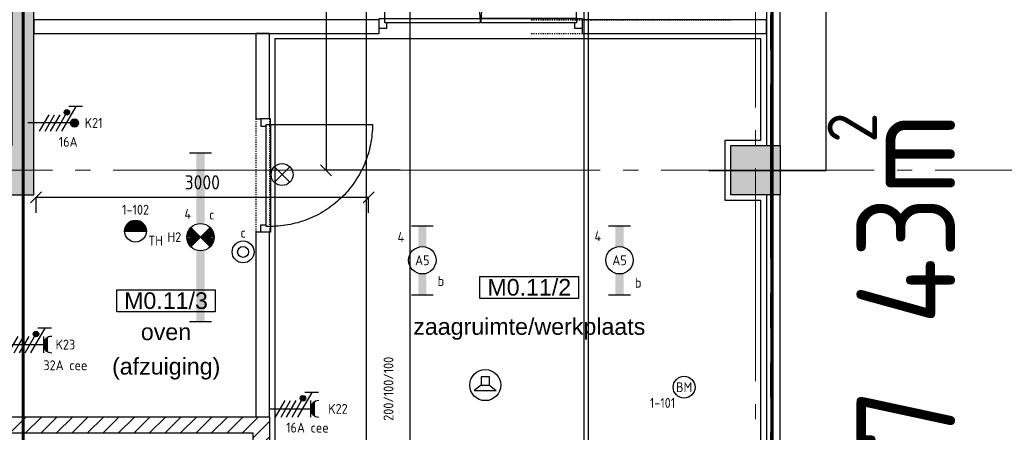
# Model space of a CAD drawing. Header units: millimetres. Extents: x -38031 to 123247, y -16330 to 129979.
# Tile 109 of 235: x 10146 to 19131, y 33508 to 37275. Entities that reach past the tile are written whole.
import ezdxf
from ezdxf.enums import TextEntityAlignment as Align

# ---------------------------------------------------------------- set-up
doc = ezdxf.new("R2010")
doc.units = ezdxf.units.MM
doc.header["$LTSCALE"] = 50
for name, pattern in [('HIDDEN', [9.525, 6.35, -3.175]), ('PHANTOM', [63.5, 31.75, -6.35, 6.35, -6.35, 6.35, -6.35]), ('STYLE_01', [0.41664, 0.20828, -0.20836]), ('STYLE_04', [1.52771, 1.319425, -0.208285]), ('STYLE_11', [5, 3.888855, -0.416718, 0.277786, -0.416641])]:
    doc.linetypes.add(name, pattern=pattern)
for name, color, linetype in [('AB$1A---_ATTRIB035', 8, 'Continuous'), ('AL$1A---_ALGEMEEN', 8, 'Continuous'), ('AL------_MAATVOERING', 2, 'Continuous'), ('AM$1A---_ARCERING', 8, 'Continuous'), ('BOUWKUNDIG', 8, 'Continuous'), ('brandscheiding', 5, 'HIDDEN'), ('EB6511--_ATTRIB', 2, 'Continuous'), ('EL6131--_KG', 3, 'Continuous'), ('EL6221--', 3, 'Continuous'), ('EL6311--', 3, 'Continuous'), ('EL6311--NV', 7, 'Continuous'), ('EL6421--', 3, 'Continuous'), ('EL6511--', 3, 'Continuous'), ('EM6131--', 1, 'Continuous'), ('Kastenscheiding', 4, 'PHANTOM'), ('lengte voedingskabels', 3, 'Continuous'), ('maatvoering', 1, 'Continuous')]:
    doc.layers.add(name, color=color, linetype=linetype)
doc.layers.add('stramien', color=1, linetype='STYLE_11', lineweight=15)
doc.styles.add('Arial', font='ARIAL.TTF')
doc.styles.add('BURO-018', font='iso.shx', dxfattribs={"height": 90})
doc.styles.add('NORATT', font='iso.shx')
doc.styles.get("Standard").update_dxf_attribs({"font": 'iso.shx'})
doc.dimstyles.new('STABICAD', dxfattribs={"dimscale": 100, "dimtxt": 1.3, "dimasz": 1, "dimexe": 0, "dimexo": 0, "dimgap": 1.5, "dimtad": 0, "dimdec": 0, "dimrnd": 10, "dimzin": 0, "dimdsep": 46, "dimtxsty": 'Standard', "dimblk1": 'OBLIQUE', "dimblk2": 'OBLIQUE', "dimsah": 1, "dimcen": -3, "dimclrd": 1, "dimclre": 1, "dimclrt": 1, "dimadec": 0, "dimazin": 0, "dimtfac": 1, "dimtdec": 0, "dimtofl": 0, "dimtmove": 2, "dimatfit": 3, "dimfxl": 0, "dimtvp": 1.055556, "dimtolj": 1, "dimtzin": 0, "dimarcsym": 0})
doc.dimstyles.new('VyA', dxfattribs={"dimtxt": 101.016365, "dimasz": 35.34668, "dimexe": 50, "dimexo": 79.5, "dimgap": 25, "dimtad": 1, "dimdec": 0, "dimzin": 11, "dimtxsty": 'Standard', "dimblk": 'OBLIQUE', "dimcen": 0, "dimdle": 1, "dimclrd": 1, "dimclre": 1, "dimclrt": 1, "dimazin": 0, "dimtfac": 0.8, "dimtdec": 0, "dimtix": 1, "dimtmove": 0, "dimatfit": 0, "dimldrblk": 'OBLIQUE', "dimfxl": 0, "dimfrac": 2, "dimtolj": 1, "dimtzin": 11, "dimarcsym": 0})

# ---------------------------------------------------------------- blocks, each defined once
blk = doc.blocks.new('111410')
at = {"color": 0, "linetype": 'Continuous'}
for radius in [2, 1]:
    blk.add_circle((0, 3), radius, dxfattribs=at)
at = {"color": 0, "linetype": 'Continuous', "style": 'BURO-018'}
for tag, p in [('E_SLET1', (0, 7)), ('E_GROEP', (0, 0)), ('E_GKAST', (0, 0))]:
    blk.add_attdef(tag, text='', height=1.8, dxfattribs=at).set_placement(p, align=Align.MIDDLE)
at = {"color": 0, "linetype": 'Continuous', "style": 'BURO-018', "flags": 1}
for tag in ['E_MATCODE', 'E_SGROEP']:
    blk.add_attdef(tag, text='', height=1.8, dxfattribs=at).set_placement((0, 0), align=Align.MIDDLE)
blk = doc.blocks.new('E00082')
at = {"color": 0, "linetype": 'Continuous'}
for p, q in [((-3, 10.98), (-3, 8.48)), ((-3, 9.73), (1.5, 7.13)), ((0, 9.5), (0, 1)), ((1.5, 6.13), (-1.5, 7.87)), ((1.5, 5.13), (-1.5, 6.87)), ((1.5, 4.13), (-1.5, 5.87)), ((1.5, 3.13), (-1.5, 4.87))]:
    blk.add_line(p, q, dxfattribs=at)
at = {"color": 0, "const_width": 0.75}
blk.add_lwpolyline([(-0.38, 9.5, 1), (0.38, 9.5, 1)], format="xyb", close=True, dxfattribs=at)
at = {"color": 0, "linetype": 'Continuous', "const_width": 0.5}
blk.add_lwpolyline([(-1.68, 8.12, 1), (-2.18, 8.12, 1)], format="xyb", close=True, dxfattribs=at)
at = {"color": 0, "linetype": 'Continuous'}
for centre, radius in [((0, 9.5), 0.75), ((-1.93, 8.12), 0.5)]:
    blk.add_circle(centre, radius, dxfattribs=at)
at = {"color": 0, "linetype": 'Continuous', "style": 'BURO-018'}
for tag, p in [('E_GKAST', (0, 16)), ('E_GROEP', (0, 13)), ('E_SGROEP', (4.5, 13))]:
    blk.add_attdef(tag, text='', height=1.8, dxfattribs=at).set_placement(p, align=Align.MIDDLE)
at = {"color": 0, "linetype": 'Continuous', "style": 'BURO-018', "flags": 1}
for tag, p in [('E_VERMCODE', (13, 13)), ('E_MATCODE', (0, 0))]:
    blk.add_attdef(tag, text='', height=1.8, dxfattribs=at).set_placement(p, align=Align.MIDDLE)
blk = doc.blocks.new('E00024')
at = {"color": 0, "linetype": 'Continuous'}
for p, q in [((-1.41, 1.59), (1.41, 4.41)), ((-1.41, 4.41), (1.41, 1.59))]:
    blk.add_line(p, q, dxfattribs=at)
blk.add_circle((0, 3), 2, dxfattribs=at)
at = {"color": 0, "linetype": 'Continuous', "style": 'BURO-018'}
blk.add_attdef('E_TEXT1', text='', height=1.8, dxfattribs=at).set_placement((0, 7.5), align=Align.MIDDLE)
at = {"color": 0, "linetype": 'Continuous', "style": 'BURO-018', "flags": 1}
blk.add_attdef('E_MATCODE', (0, 0), '', height=1.8, dxfattribs=at)
blk = doc.blocks.new('_Oblique')
at = {"color": 0, "linetype": 'ByBlock', "lineweight": -2}
blk.add_line((-0.5, -0.5), (0.5, 0.5), dxfattribs=at)
blk = doc.blocks.new('*D49')
at = {"layer": 'AL------_MAATVOERING', "color": 1, "lineweight": -2}
for p, q in [((13617.5, 40503.4), (12942.1, 40503.4)), ((12942.1, 40503.4), (12942.1, 35900)), ((13617.5, 35900), (12942.1, 35900))]:
    blk.add_line(p, q, dxfattribs=at)
at = {"layer": 'AL------_MAATVOERING', "color": 1, "lineweight": -2, "xscale": 100, "yscale": 100, "zscale": 100}
for p, rotation in [((12942.1, 40503.4), 90), ((12942.1, 35900), 270)]:
    blk.add_blockref('_Oblique', p, dxfattribs=dict(at, rotation=rotation))
at = {"layer": 'AL------_MAATVOERING', "color": 1, "insert": (12804.8, 38201.7), "char_height": 130, "attachment_point": 5, "rotation": 90}
blk.add_mtext('\\A1;4600', dxfattribs=at)
blk = doc.blocks.new('E00018')
at = {"color": 0, "linetype": 'Continuous'}
for p, q in [((-1.77, -1.77), (1.77, 1.77)), ((1.77, -1.77), (-1.77, 1.77))]:
    blk.add_line(p, q, dxfattribs=at)
at = {"color": 0, "linetype": 'Continuous', "const_width": 2.5}
for points in [[(-0.88, 0.88, -0.198912), (0, 1.25, -0.198912), (0.88, 0.88, -1)], [(-0.88, -0.88, 0.198912), (0, -1.25, 0.198912), (0.88, -0.88, 1)]]:
    blk.add_lwpolyline(points, format="xyb", dxfattribs=at)
blk = doc.blocks.new('1115B61540-NO1')
at = {"color": 0}
for p, q in [((-15.4, 2), (-15.4, -2)), ((15.4, 2), (15.4, -2))]:
    blk.add_line(p, q, dxfattribs=at)
at = {"color": 0, "linetype": 'Continuous'}
blk.add_circle((0, 0), 2.5, dxfattribs=at)
at = {"color": 0}
for points in [[(-2.5, 0.75), (-15.4, 0.75), (-2.5, -0.75), (-15.4, -0.75)], [(2.5, 0.75), (15.4, 0.75), (2.5, -0.75), (15.4, -0.75)]]:
    blk.add_solid(points, dxfattribs=at)
at = {"color": 0, "zscale": 100}
blk.add_blockref('E00018', (0, 0), dxfattribs=at)
at = {"color": 0, "linetype": 'Continuous', "style": 'BURO-018'}
for tag, p in [('E_GKAST', (0, 8)), ('E_GROEP', (0, 5)), ('E_SGROEP', (4.5, 5)), ('E_ARMCODE', (0, 0)), ('E_SLET', (4.5, -3))]:
    blk.add_attdef(tag, text='', height=1.8, dxfattribs=at).set_placement(p, align=Align.MIDDLE)
blk = doc.blocks.new('E00123')
at = {"color": 0, "linetype": 'Continuous'}
blk.add_circle((0, 0), 2, dxfattribs=at)
at = {"color": 0, "linetype": 'Continuous', "style": 'BURO-018'}
for tag, p in [('E_TEXT1', (0, 4.5)), ('E_TEXT2', (0, 0))]:
    blk.add_attdef(tag, text='', height=1.8, dxfattribs=at).set_placement(p, align=Align.MIDDLE)
at = {"color": 0, "linetype": 'Continuous', "style": 'BURO-018', "flags": 1}
blk.add_attdef('E_MATCODE', (0, 0), '', height=1.8, dxfattribs=at)
blk = doc.blocks.new('E-GK-GTC-1903C')
at = {"color": 0, "linetype": 'Continuous'}
for p, q in [((-0.5, 200), (0.5, 200)), ((-0.5, -200), (0.5, -200))]:
    blk.add_line(p, q, dxfattribs=at)
blk = doc.blocks.new('111304DW')
at = {"color": 0, "linetype": 'Continuous'}
for p, q in [((-3, 9.98), (-3, 7.48)), ((1.3, 9.25), (-1.3, 9.25)), ((1.16, 9.05), (-1.16, 9.05)), ((-3, 8.73), (1.5, 6.13)), ((-1.5, 8.5), (1.5, 8.5)), ((0.96, 8.85), (-0.96, 8.85)), ((0.65, 8.65), (-0.65, 8.65)), ((0, 1), (0, 8.5)), ((1.5, 5.13), (-1.5, 6.87)), ((1.5, 4.13), (-1.5, 5.87)), ((1.5, 3.13), (-1.5, 4.87)), ((1.5, 2.13), (-1.5, 3.87))]:
    blk.add_line(p, q, dxfattribs=at)
at = {"color": 0, "linetype": 'Continuous', "const_width": 0.5}
blk.add_lwpolyline([(-1.68, 7.12, 1), (-2.18, 7.12, 1)], format="xyb", close=True, dxfattribs=at)
at = {"color": 0, "linetype": 'Continuous'}
blk.add_circle((-1.93, 7.12), 0.5, dxfattribs=at)
blk.add_arc((0, 10), 1.5, 180, 0, dxfattribs=at)
at = {"color": 0, "linetype": 'Continuous', "style": 'BURO-018'}
for tag, p in [('E_GKAST', (0, 15.5)), ('E_GROEP', (0, 12.5)), ('E_SGROEP', (4.5, 12.5))]:
    blk.add_attdef(tag, text='', height=1.8, dxfattribs=at).set_placement(p, align=Align.MIDDLE)
at = {"color": 0, "linetype": 'Continuous', "style": 'BURO-018', "flags": 1}
for tag, p in [('E_VERMCODE', (13, 12.5)), ('E_MATCODE', (0, 0))]:
    blk.add_attdef(tag, text='', height=1.8, dxfattribs=at).set_placement(p, align=Align.MIDDLE)
blk = doc.blocks.new('E00497')
at = {"color": 0}
for p, q in [((0, 0.75), (1, 2)), ((1, -2), (1, 2)), ((0, 0.75), (-1.5, 0.75)), ((0, -0.75), (0, 0.75)), ((-1.5, -0.75), (0, -0.75)), ((0, -0.75), (1, -2))]:
    blk.add_line(p, q, dxfattribs=at)
blk.add_line((-1.5, 0.75), (-1.5, -0.75))
blk.add_circle((0, 0), 2.84, dxfattribs=at)
at = {"color": 0, "linetype": 'Continuous', "style": 'BURO-018'}
blk.add_attdef('E_TEXT1', text='', height=1.8, dxfattribs=at).set_placement((0, 4.5), align=Align.MIDDLE)
at = {"color": 0, "linetype": 'Continuous', "style": 'BURO-018', "flags": 1}
blk.add_attdef('E_MATCODE', text='', height=1.8, dxfattribs=at).set_placement((0, 0), align=Align.MIDDLE)
blk = doc.blocks.new('1115B6630')
at = {"color": 0}
for p, q in [((-6.3, 2), (-6.3, -2)), ((6.3, 2), (6.3, -2))]:
    blk.add_line(p, q, dxfattribs=at)
at = {"color": 0, "linetype": 'Continuous'}
blk.add_circle((0, 0), 2.5, dxfattribs=at)
at = {"color": 0}
for points in [[(-2.5, 0.75), (-6.3, 0.75), (-2.5, -0.75), (-6.3, -0.75)], [(2.5, 0.75), (6.3, 0.75), (2.5, -0.75), (6.3, -0.75)]]:
    blk.add_solid(points, dxfattribs=at)
at = {"color": 0, "linetype": 'Continuous', "style": 'BURO-018'}
for tag, p in [('E_GKAST', (0, 8)), ('E_GROEP', (0, 5)), ('E_SGROEP', (4.5, 5)), ('E_ARMCODE', (0, 0)), ('E_SLET', (4.5, -3))]:
    blk.add_attdef(tag, text='', height=1.8, dxfattribs=at).set_placement(p, align=Align.MIDDLE)
blk = doc.blocks.new('*D193')
at = {"layer": 'maatvoering', "color": 1, "lineweight": -2}
for p, q in [((10294.7, 35512), (10294.7, 35652.6)), ((13329.2, 35652.6), (10294.7, 35652.6)), ((13329.2, 35512), (13329.2, 35652.6))]:
    blk.add_line(p, q, dxfattribs=at)
at = {"layer": 'maatvoering', "color": 1, "lineweight": -2, "xscale": 100, "yscale": 100, "zscale": 100, "rotation": 180}
blk.add_blockref('_Oblique', (10294.7, 35652.6), dxfattribs=at)
at = {"layer": 'maatvoering', "color": 1, "lineweight": -2, "xscale": 100, "yscale": 100, "zscale": 100}
blk.add_blockref('_Oblique', (13329.2, 35652.6), dxfattribs=at)
at = {"layer": 'maatvoering', "color": 1, "insert": (11811.9, 35789.8), "char_height": 130, "attachment_point": 5}
blk.add_mtext('\\A1;3000', dxfattribs=at)
blk = doc.blocks.new('E00021')
at = {"color": 0, "linetype": 'Continuous'}
blk.add_line((-2, 0), (2, 0), dxfattribs=at)
at = {"color": 0, "const_width": 2}
blk.add_lwpolyline([(1, 0, 1), (-1, 0, 1)], format="xyb", dxfattribs=at)
at = {"color": 0, "linetype": 'Continuous'}
blk.add_circle((0, 0), 2, dxfattribs=at)
at = {"color": 0, "linetype": 'Continuous', "style": 'BURO-018'}
blk.add_attdef('E_TEXT1', text='', height=1.8, dxfattribs=at).set_placement((0, 4.5), align=Align.MIDDLE)
at = {"color": 0, "linetype": 'Continuous', "style": 'BURO-018', "flags": 1}
blk.add_attdef('E_MATCODE', (0, 0), '', height=1.8, dxfattribs=at)
blk = doc.blocks.new('Group-18')
at = {"layer": 'AL$1A---_ALGEMEEN', "color": 0}
blk.add_lwpolyline([(-39451, 8524.8), (-43886, 8524.8), (-43886, 976), (-39451, 976), (-39451, 7050), (-39776, 7050), (-39776, 7600), (-39451, 7600), (-39451, 8524.8)], dxfattribs=at)
blk = doc.blocks.new('Group-26')
at = {"layer": 'AL$1A---_ALGEMEEN', "color": 0}
blk.add_lwpolyline([(-39236, 12342.3), (-39236, 11382.3), (-36991, 10662.3), (-36991, 12342.3)], close=True, dxfattribs=at)
at = {"color": 0}
blk.add_wipeout([(-37171, 10932.3), (-37832.9, 10932.3), (-37171, 10720)], dxfattribs=at).dxf.layer = 'AL$1A---_ALGEMEEN'
at = {"layer": 'AL$1A---_ALGEMEEN', "color": 0}
for p, q in [((-37171, 10932.3), (-37832.9, 10932.3)), ((-37171, 10720), (-37171, 10932.3)), ((-36991, 10902.3), (-37156, 10902.3))]:
    blk.add_line(p, q, dxfattribs=at)
at = {"color": 0}
blk.add_wipeout([(-37171, 11172.3), (-38581.2, 11172.3), (-37832.9, 10932.3), (-37171, 10932.3)], dxfattribs=at).dxf.layer = 'AL$1A---_ALGEMEEN'
at = {"layer": 'AL$1A---_ALGEMEEN', "color": 0}
blk.add_line((-36991, 11142.3), (-37156, 11142.3), dxfattribs=at)
at = {"layer": 'AL$1A---_ALGEMEEN', "color": 0, "linetype": 'STYLE_01'}
blk.add_line((-37739.3, 10902.3), (-37156, 10902.3), dxfattribs=at)
at = {"layer": 'AL$1A---_ALGEMEEN', "color": 0}
blk.add_lwpolyline([(-37171, 11172.3), (-38581.2, 11172.3), (-37832.9, 10932.3), (-37171, 10932.3)], close=True, dxfattribs=at)
blk.add_solid([(-38128.5, 11027.1), (-38155.3, 11127.1), (-38101.7, 11127.1)], dxfattribs=at)
at = {"color": 0}
blk.add_wipeout([(-37171, 11412.3), (-39056, 11412.3), (-39056, 11324.5), (-38581.2, 11172.3), (-37171, 11172.3)], dxfattribs=at).dxf.layer = 'AL$1A---_ALGEMEEN'
at = {"layer": 'AL$1A---_ALGEMEEN', "color": 0}
for p, q in [((-39071, 11382.3), (-39236, 11382.3)), ((-36991, 11382.3), (-37156, 11382.3))]:
    blk.add_line(p, q, dxfattribs=at)
at = {"layer": 'AL$1A---_ALGEMEEN', "color": 0, "linetype": 'STYLE_01'}
blk.add_line((-39071, 11382.3), (-37156, 11382.3), dxfattribs=at)
at = {"layer": 'AL$1A---_ALGEMEEN', "color": 0, "flags": 128}
for points in [[(-37171, 11412.3), (-39056, 11412.3), (-39056, 11324.5)], [(-38581.2, 11172.3), (-37171, 11172.3), (-37171, 11412.3)]]:
    blk.add_lwpolyline(points, dxfattribs=at)
at = {"color": 0}
blk.add_wipeout([(-39056, 11652.3), (-37171, 11652.3), (-37171, 11412.3), (-39056, 11412.3)], dxfattribs=at).dxf.layer = 'AL$1A---_ALGEMEEN'
at = {"layer": 'AL$1A---_ALGEMEEN', "color": 0}
for p, q in [((-39071, 11622.3), (-39236, 11622.3)), ((-36991, 11622.3), (-37156, 11622.3))]:
    blk.add_line(p, q, dxfattribs=at)
at = {"layer": 'AL$1A---_ALGEMEEN', "color": 0, "linetype": 'STYLE_01'}
blk.add_line((-39071, 11622.3), (-37156, 11622.3), dxfattribs=at)
at = {"layer": 'AL$1A---_ALGEMEEN', "color": 0}
blk.add_lwpolyline([(-39056, 11652.3), (-37171, 11652.3), (-37171, 11412.3), (-39056, 11412.3)], close=True, dxfattribs=at)
at = {"color": 0}
blk.add_wipeout([(-39056, 11892.3), (-37171, 11892.3), (-37171, 11652.3), (-39056, 11652.3)], dxfattribs=at).dxf.layer = 'AL$1A---_ALGEMEEN'
at = {"layer": 'AL$1A---_ALGEMEEN', "color": 0}
for p, q in [((-39071, 11862.3), (-39236, 11862.3)), ((-36991, 11862.3), (-37156, 11862.3))]:
    blk.add_line(p, q, dxfattribs=at)
at = {"layer": 'AL$1A---_ALGEMEEN', "color": 0, "linetype": 'STYLE_01'}
blk.add_line((-39071, 11862.3), (-37156, 11862.3), dxfattribs=at)
at = {"layer": 'AL$1A---_ALGEMEEN', "color": 0}
blk.add_lwpolyline([(-39056, 11892.3), (-37171, 11892.3), (-37171, 11652.3), (-39056, 11652.3)], close=True, dxfattribs=at)
at = {"color": 0}
blk.add_wipeout([(-39056, 12132.3), (-37171, 12132.3), (-37171, 11892.3), (-39056, 11892.3)], dxfattribs=at).dxf.layer = 'AL$1A---_ALGEMEEN'
at = {"layer": 'AL$1A---_ALGEMEEN', "color": 0}
for p, q in [((-39071, 12102.3), (-39236, 12102.3)), ((-36991, 12102.3), (-37156, 12102.3))]:
    blk.add_line(p, q, dxfattribs=at)
at = {"layer": 'AL$1A---_ALGEMEEN', "color": 0, "linetype": 'STYLE_01'}
blk.add_line((-39071, 12102.3), (-37156, 12102.3), dxfattribs=at)
at = {"layer": 'AL$1A---_ALGEMEEN', "color": 0}
blk.add_lwpolyline([(-39056, 12132.3), (-37171, 12132.3), (-37171, 11892.3), (-39056, 11892.3)], close=True, dxfattribs=at)
at = {"layer": 'AL$1A---_ALGEMEEN', "color": 0, "linetype": 'STYLE_01'}
for points in [[(-39236, 12049.6), (-39236, 11382.3), (-38416, 11119.3), (-38416, 12049.6)], [(-37811, 12049.6), (-37811, 10925.2), (-36991, 10662.3), (-36991, 12049.6)]]:
    blk.add_lwpolyline(points, close=True, dxfattribs=at)
at = {"color": 0}
for points in [[(-39056, 12372.3), (-37171, 12372.3), (-37171, 12132.3), (-39056, 12132.3)], [(-39206, 12235.1), (-39206, 11372.6), (-39146, 11353.4), (-39146, 12235.1)], [(-37081, 12235.1), (-37081, 10691.1), (-37021, 10671.9), (-37021, 12235.1)]]:
    blk.add_wipeout(points, dxfattribs=at).dxf.layer = 'AL$1A---_ALGEMEEN'
at = {"layer": 'AL$1A---_ALGEMEEN', "color": 0}
for p, q in [((-39071, 12342.3), (-39236, 12342.3)), ((-38128.5, 12372.3), (-38128.5, 11027.1)), ((-36991, 12342.3), (-37156, 12342.3))]:
    blk.add_line(p, q, dxfattribs=at)
at = {"layer": 'AL$1A---_ALGEMEEN', "color": 0, "linetype": 'STYLE_01'}
blk.add_line((-39071, 12342.3), (-37156, 12342.3), dxfattribs=at)
at = {"layer": 'AL$1A---_ALGEMEEN', "color": 0, "linetype": 'STYLE_04'}
blk.add_line((-36877.4, 10625.8), (-39236, 11382.3), dxfattribs=at)
at = {"layer": 'AL$1A---_ALGEMEEN', "color": 0}
for points in [[(-39056, 12372.3), (-37171, 12372.3), (-37171, 12132.3), (-39056, 12132.3)], [(-39206, 12235.1), (-39206, 11372.6), (-39146, 11353.4), (-39146, 12235.1)], [(-37081, 12235.1), (-37081, 10691.1), (-37021, 10671.9), (-37021, 12235.1)]]:
    blk.add_lwpolyline(points, close=True, dxfattribs=at)
blk = doc.blocks.new('Group-27')
at = {"layer": 'AL$1A---_ALGEMEEN', "color": 0}
blk.add_blockref('Group-26', (0, 0), dxfattribs=at)
blk = doc.blocks.new('Group-28')
at = {"layer": 'AL$1A---_ALGEMEEN', "color": 0, "linetype": 'STYLE_01'}
for p, q in [((-39276, 9552.8), (-36921, 17605.5)), ((-39276, 17605.5), (-36921, 9552.8))]:
    blk.add_line(p, q, dxfattribs=at)
blk.add_lwpolyline([(-39276, 17605.5), (-36921, 17605.5), (-36921, 9552.8), (-39276, 9552.8)], close=True, dxfattribs=at)
blk = doc.blocks.new('VW_SLASH')
at = {"layer": 'AL$1A---_ALGEMEEN', "color": 0, "linetype": 'ByBlock', "lineweight": -2}
blk.add_line((0, 0), (-1, 0), dxfattribs=at)
at = {"layer": 'AL$1A---_ALGEMEEN', "color": 0, "linetype": 'ByBlock', "lineweight": 5}
blk.add_line((0.5, 0.5), (-0.5, -0.5), dxfattribs=at)
blk = doc.blocks.new('*D672')
at = {"layer": 'AL$1A---_ALGEMEEN', "color": 0, "lineweight": -2}
for p, q in [((-38768.3, 12342.3), (-38858.2, 12342.3)), ((-38856.7, 7326.4), (-38856.7, 12340.1)), ((-39925.2, 7324.3), (-38855.2, 7324.3))]:
    blk.add_line(p, q, dxfattribs=at)
at = {"layer": 'AL$1A---_ALGEMEEN', "color": 0, "lineweight": -2, "xscale": 2.12080078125, "yscale": 2.12080078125, "zscale": 2.12080078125}
for p, rotation in [((-38856.7, 12342.3), 90), ((-38856.7, 7324.3), 270)]:
    blk.add_blockref('VW_SLASH', p, dxfattribs=dict(at, rotation=rotation))
blk = doc.blocks.new('tekst 6 pts regel')
at = {"layer": 'AL$1A---_ALGEMEEN', "color": 0, "style": 'Arial'}
blk.add_attdef('regel_tekst', text='', height=151.5, dxfattribs=at).set_placement((0, -41.1), align=Align.TOP_CENTER)
at = {"layer": 'AL$1A---_ALGEMEEN', "color": 0, "flags": 1}
for tag, p in [('naam_ruimte', (-223.3, -516.2)), ('oppervlakte', (-223.3, -788.9)), ('stramiennummer', (-223.3, -1061.6))]:
    blk.add_attdef(tag, p, '', height=151.5, dxfattribs=at)
blk = doc.blocks.new('tekst 12 pts')
at = {"layer": 'AL$1A---_ALGEMEEN', "color": 0, "style": 'Arial'}
blk.add_attdef('naam_ruimte', text='', height=151.5, dxfattribs=at).set_placement((0, -41.1), align=Align.TOP_CENTER)
at = {"layer": 'AL$1A---_ALGEMEEN', "color": 0, "flags": 1}
for tag, p in [('oppervlakte', (-264.6, -1003)), ('stramiennummer', (-264.6, -1275.7))]:
    blk.add_attdef(tag, p, '', height=151.5, dxfattribs=at)
blk = doc.blocks.new('ruimtenummer')
at = {"layer": 'AL$1A---_ALGEMEEN', "color": 0, "flags": 1}
for tag, p in [('peil', (-450, -397.1)), ('onderdeel', (-450, -669.8))]:
    blk.add_attdef(tag, p, '', height=151.5, dxfattribs=at)
at = {"color": 0}
blk.add_wipeout([(-450, 100), (450, 100), (450, -100), (-450, -100)], dxfattribs=at).dxf.layer = 'AL$1A---_ALGEMEEN'
at = {"layer": 'AL$1A---_ALGEMEEN', "color": 0}
blk.add_lwpolyline([(-450, 100), (450, 100), (450, -100), (-450, -100)], close=True, dxfattribs=at)
at = {"layer": 'AL$1A---_ALGEMEEN', "color": 0, "style": 'Arial'}
blk.add_attdef('ruimtenummer', text='', height=151.5, dxfattribs=at).set_placement((0, 78), align=Align.TOP_CENTER)
blk = doc.blocks.new('32x_hout-mk 807-p')
at = {"layer": 'AL$1A---_ALGEMEEN', "color": 0}
for p, q in [((-30, -52), (840, -52)), ((-30, -52), (-30, -912)), ((-30, -1802), (-30, -942)), ((-30, -1802), (840, -1802))]:
    blk.add_line(p, q, dxfattribs=at)
for points in [[(-30, -922), (203.1, -922), (606.9, -688.9), (840, -285.1), (840, -52)], [(840, -1802), (840, -1568.9), (606.9, -1165.1), (203.1, -932), (-30, -932)]]:
    blk.add_open_spline(points, degree=2, dxfattribs=at)
at = {"color": 0}
for points in [[(-120, 0), (-30, 0), (-30, -67), (-120, -67)], [(-120, -1787), (-30, -1787), (-30, -1854), (-120, -1854)]]:
    blk.add_wipeout(points, dxfattribs=at).dxf.layer = 'AL$1A---_ALGEMEEN'
at = {"layer": 'AL$1A---_ALGEMEEN', "color": 0}
for points in [[(-120, 0), (-30, 0), (-30, -67), (-120, -67)], [(-120, -1787), (-30, -1787), (-30, -1854), (-120, -1854)]]:
    blk.add_lwpolyline(points, close=True, dxfattribs=at)
at = {"color": 0}
blk.add_wipeout([(-70, -52), (-30, -52), (-30, -922), (-70, -922)], dxfattribs=at).dxf.layer = 'AL$1A---_ALGEMEEN'
at = {"layer": 'AL$1A---_ALGEMEEN', "color": 0}
blk.add_lwpolyline([(-70, -52), (-30, -52), (-30, -922), (-70, -922)], close=True, dxfattribs=at)
at = {"color": 0}
blk.add_wipeout([(-70, -932), (-30, -932), (-30, -1802), (-70, -1802)], dxfattribs=at).dxf.layer = 'AL$1A---_ALGEMEEN'
at = {"layer": 'AL$1A---_ALGEMEEN', "color": 0}
blk.add_lwpolyline([(-70, -932), (-30, -932), (-30, -1802), (-70, -1802)], close=True, dxfattribs=at)
blk = doc.blocks.new('32x_hout-mk 969-p')
at = {"color": 0}
for points in [[(-20.7, -67), (-20.7, 0), (-110.7, 0), (-110.7, -67)], [(-110.7, -967), (-20.7, -967), (-20.7, -1034), (-110.7, -1034)]]:
    blk.add_wipeout(points, dxfattribs=at).dxf.layer = 'AL$1A---_ALGEMEEN'
at = {"layer": 'AL$1A---_ALGEMEEN', "color": 0}
for points in [[(-20.7, -67), (-20.7, 0), (-110.7, 0), (-110.7, -67)], [(909, -74.8), (908.2, -97.6), (906.8, -120.4), (904.8, -143.2), (902.3, -165.8), (899.2, -188.5), (895.6, -211), (891.4, -233.4), (886.7, -255.8), (881.4, -278), (875.6, -300), (869.2, -322), (862.4, -343.7), (854.9, -365.3), (847, -386.7), (838.5, -407.9), (829.5, -428.9), (820, -449.6), (810, -470.1), (799.5, -490.4), (788.5, -510.4), (777, -530.1), (765, -549.5), (752.6, -568.7), (739.6, -587.5), (726.3, -606), (712.5, -624.2), (698.2, -642), (683.5, -659.5), (668.4, -676.5), (652.8, -693.3), (636.9, -709.6), (620.6, -725.5), (603.8, -741.1), (586.7, -756.2), (569.3, -770.9), (551.5, -785.2), (533.3, -799), (514.8, -812.4), (496, -825.3), (476.8, -837.7), (457.4, -849.7), (437.7, -861.2), (417.7, -872.2), (397.4, -882.7), (376.9, -892.7), (356.2, -902.2), (335.2, -911.2), (314, -919.7), (292.6, -927.6), (271, -935.1), (249.3, -942), (227.3, -948.3), (205.3, -954.1), (183.1, -959.4), (160.7, -964.1), (138.3, -968.3), (115.8, -971.9), (93.1, -975), (70.4, -977.5), (47.7, -979.5), (24.9, -980.9), (2.1, -981.7), (-20.7, -982), (-20.7, -52), (909.3, -52)], [(-110.7, -967), (-20.7, -967), (-20.7, -1034), (-110.7, -1034)]]:
    blk.add_lwpolyline(points, close=True, dxfattribs=at)
at = {"color": 0}
blk.add_wipeout([(-60.7, -52), (-20.7, -52), (-20.7, -982), (-60.7, -982)], dxfattribs=at).dxf.layer = 'AL$1A---_ALGEMEEN'
at = {"layer": 'AL$1A---_ALGEMEEN', "color": 0}
blk.add_lwpolyline([(-60.7, -52), (-20.7, -52), (-20.7, -982), (-60.7, -982)], close=True, dxfattribs=at)
blk = doc.blocks.new('Group-29')
at = {"layer": 'AL$1A---_ALGEMEEN', "color": 0}
blk.add_blockref('Group-27', (0, 0), dxfattribs=at)
blk.add_blockref('Group-28', (0, 0), dxfattribs=at)
dim = blk.add_linear_dim(base=(-38856.742, 12342.258), p1=(-39926.742, 7324.258), p2=(-38766.742, 12342.258), angle=90, dimstyle='VyA', override={"dimtxt": 2.020327, "dimgap": 25, "dimlfac": 50, "dimpost": 'vk.pr.beton trede=<>', "dimtxsty": 'Arial', "dimtmove": 2}, dxfattribs=at)
dim.commit()
dim.dimension.update_dxf_attribs({"geometry": '*D672', "text_midpoint": (-38883.037, 9833.258)})
blk = doc.blocks.new('200254 W 210 11-06-2007')
at = {"layer": 'AM$1A---_ARCERING', "linetype": 'Continuous', "lineweight": 5}
h = blk.add_hatch(dxfattribs=at)
h.set_pattern_fill('KALKZANDSTEEN', color=256, scale=50, style=0, pattern_type=2)
h.set_pattern_definition([(45, (-987936.49, -175784.82), (70.710678, -70.710678), [])])
h.paths.add_polyline_path([(-23774, 8662.3), (-23774, 8362.3), (-23924, 8362.3), (-23924, 8512.3), (-26174, 8512.3), (-26174, 8662.3)])
at = {"layer": 'AL$1A---_ALGEMEEN', "linetype": 'STYLE_01'}
blk.add_line((-23899, 11382.3), (-23899, 10348.3), dxfattribs=at)
at = {"layer": 'AL$1A---_ALGEMEEN'}
for points in [[(-25924, 12287.3), (-25924, 12162.3), (-22774, 12162.3), (-22774, 12287.3)], [(-23899, 12162.3), (-23899, 11382.3), (-23774, 11382.3), (-23774, 12162.3)], [(-19114, 4512.4), (-19114, 10687.4), (-19239, 10687.4), (-19239, 4512.4)], [(-23774, 8662.3), (-23774, 10348.3), (-23899, 10348.3), (-23899, 8662.3)], [(-23774, 8662.3), (-23774, 8362.3), (-23924, 8362.3), (-23924, 8512.3), (-26174, 8512.3), (-26174, 8662.3)]]:
    blk.add_lwpolyline(points, close=True, dxfattribs=at)
blk.add_blockref('Group-18', (20162, 3587.4), dxfattribs=at)
ref = blk.add_blockref('tekst 12 pts', (-21402.8, 9603), dxfattribs=at)
ref.add_attrib('naam_ruimte', 'zaagruimte/werkplaats', dxfattribs={"layer": 'AB$1A---_ATTRIB035', "height": 151.525, "style": 'Arial'}).set_placement((-21402.8, 9561.9), align=Align.TOP_CENTER)
ref = blk.add_blockref('tekst 12 pts', (-24718.3, 9554.1), dxfattribs=dict(at, xscale=-1))
ref.add_attrib('naam_ruimte', 'oven', dxfattribs={"layer": 'AB$1A---_ATTRIB035', "height": 151.52, "style": 'Arial'}).set_placement((-24718.3, 9513.1), align=Align.TOP_CENTER)
ref = blk.add_blockref('tekst 6 pts regel', (-24716.5, 9002.8), dxfattribs=dict(at, xscale=-1, rotation=180))
ref.add_attrib('regel_tekst', '(afzuiging)', dxfattribs={"layer": 'AB$1A---_ATTRIB035', "height": 151.525, "style": 'Arial'}).set_placement((-24716.5, 9198.7), align=Align.TOP_CENTER)
for name, p in [('Group-29', (20162, 3587.4)), ('32x_hout-mk 969-p', (-23743.3, 11382.3))]:
    blk.add_blockref(name, p, dxfattribs=at)
ref = blk.add_blockref('ruimtenummer', (-21402.8, 9841.9), dxfattribs=at)
ref.add_attrib('ruimtenummer', 'M0.11/2', dxfattribs={"layer": 'AB$1A---_ATTRIB035', "height": 151.52, "style": 'Arial'}).set_placement((-21402.8, 9919.9), align=Align.TOP_CENTER)
ref = blk.add_blockref('ruimtenummer', (-24718.3, 9720.1), dxfattribs=at)
ref.add_attrib('ruimtenummer', 'M0.11/3', dxfattribs={"layer": 'AB$1A---_ATTRIB035', "height": 151.52, "style": 'Arial'}).set_placement((-24718.3, 9798), align=Align.TOP_CENTER)
at = {"layer": 'AM$1A---_ARCERING', "linetype": 'Continuous', "lineweight": 0}
for points in [[(-26124, 21182.6), (-26124, 11137.7), (-26374, 11137.7), (-26374, 4171.7), (-26174, 4171.7), (-26174, 4313.4), (-23424, 4313.4), (-23424, 4513.4), (-26174, 4513.4), (-26174, 10687.7), (-25924, 10687.7), (-25924, 33642.4), (-26124, 33642.4), (-26124, 32432.5), (-26374, 32432.5), (-26374, 31982.5), (-26124, 31982.5), (-26124, 21632.6), (-26374, 21632.6), (-26374, 21182.6)], [(-19564, 11137.4), (-19114, 11137.4), (-19114, 10687.4), (-19564, 10687.4)]]:
    blk.add_hatch(color=256, dxfattribs=at).paths.add_polyline_path(points)
at = {"layer": 'AL$1A---_ALGEMEEN', "linetype": 'STYLE_01'}
for p, q in [((-21385, 12162.3), (-19553, 12162.3)), ((-23774, 11382.3), (-23774, 10348.3))]:
    blk.add_line(p, q, dxfattribs=at)
at = {"layer": 'AL$1A---_ALGEMEEN'}
for points in [[(-26124, 21182.6), (-26124, 11137.7), (-26374, 11137.7), (-26374, 4171.7), (-26174, 4171.7), (-26174, 4313.4), (-23424, 4313.4), (-23424, 4513.4), (-26174, 4513.4), (-26174, 10687.7), (-25924, 10687.7), (-25924, 33642.4), (-26124, 33642.4), (-26124, 32432.5), (-26374, 32432.5), (-26374, 31982.5), (-26124, 31982.5), (-26124, 21632.6), (-26374, 21632.6), (-26374, 21182.6)], [(-19239, 16142.4), (-19239, 11137.4), (-19114, 11137.4), (-19114, 16142.4)], [(-19239, 12287.3), (-20920, 12287.3), (-20920, 12162.3), (-19239, 12162.3)], [(-19564, 11137.4), (-19114, 11137.4), (-19114, 10687.4), (-19564, 10687.4)]]:
    blk.add_lwpolyline(points, close=True, dxfattribs=at)
at = {"layer": 'stramien', "ltscale": 10}
for p, q in [((-19339, -41013.6), (-19339, 36216.4)), ((-37699, 10912.4), (65551.8, 10912.4))]:
    blk.add_line(p, q, dxfattribs=at)
at = {"layer": 'AL$1A---_ALGEMEEN', "rotation": 90}
blk.add_blockref('32x_hout-mk 807-p', (-22774, 12327.3), dxfattribs=at)
at = {"layer": 'AL$1A---_ALGEMEEN', "linetype": 'STYLE_01'}
blk.add_line((-21385, 12287.3), (-19553, 12287.3), dxfattribs=at)

msp = doc.modelspace()

# ---------------------------------------------------------------- block references
at = {"layer": 'BOUWKUNDIG'}
msp.add_blockref('200254 W 210 11-06-2007', (36199, 24987.6), dxfattribs=at)

# ---------------------------------------------------------------- next in the draw order: linework, layer by layer
at = {"layer": 'brandscheiding', "const_width": 30}
for points in [[(10177.2, 29399.4), (10177.2, 58682.4), (65540.9, 58682.4), (65540.9, 46231.3)], [(16766.8, 29399.4), (17011.6, 29374.9), (17011.6, 46247.2), (19517, 46247.2), (19517, 28781.3)]]:
    msp.add_lwpolyline(points, dxfattribs=at)
at = {"layer": 'Kastenscheiding'}
for p, q in [((10177.2, 18459.4), (10177.2, 59644.7)), ((16997.8, 46206.7), (16997.8, 29376.8))]:
    msp.add_line(p, q, dxfattribs=at)
at = {"layer": 'lengte voedingskabels'}
for points in [[(16355.5, 29537.4), (16355.5, 29891.1), (15297.3, 29891.1), (15297.3, 53424.2), (28463.2, 53424.2), (28463.2, 47477.3), (35044.4, 47477.3), (35044.4, 53907.3), (29080.3, 53907.3), (29080.3, 58315.2), (30174, 58315.2)], [(16413, 29535), (16413, 29940.1), (15338.1, 29940.1), (15338.1, 53359.3), (28391.3, 53359.3), (28391.3, 47384), (35104.7, 47384), (35104.7, 49432.6), (44425.8, 49432.6), (44425.8, 53437.3), (52392.8, 53437.3), (52392.8, 55410)]]:
    msp.add_lwpolyline(points, dxfattribs=at)

# ---------------------------------------------------------------- next in the draw order: block references
at = {"layer": 'EL6131--_KG', "xscale": 20615.73978698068, "rotation": 89.99999999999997}
msp.add_blockref('E-GK-GTC-1903C', (13509.5, 42924.8), dxfattribs=at)
at = {"layer": 'EL6221--'}
ref = msp.add_blockref('E00082', (10170.6, 36332.2), dxfattribs=dict(at, xscale=50, yscale=50, zscale=50, rotation=270))
ref.add_attrib('E_GROEP', 'K21', dxfattribs={"layer": '0', "color": 1, "linetype": 'Continuous', "height": 90, "style": 'BURO-018'}).set_placement((10820.6, 36332.2), align=Align.MIDDLE)
ref.add_attrib('E_VERMCODE', '16A', dxfattribs={"layer": '0', "color": 1, "linetype": 'Continuous', "height": 90, "style": 'BURO-018'}).set_placement((10587.9, 36160), align=Align.MIDDLE)
ref = msp.add_blockref('111304DW', (9937.8, 34308.9), dxfattribs=dict(at, xscale=50, yscale=50, zscale=50, rotation=270))
ref.add_attrib('E_GROEP', 'K23', dxfattribs={"layer": '0', "color": 1, "linetype": 'Continuous', "height": 90, "style": 'BURO-018'}).set_placement((10562.8, 34308.9), align=Align.MIDDLE)
ref.add_attrib('E_VERMCODE', '32A cee', dxfattribs={"layer": '0', "color": 1, "linetype": 'Continuous', "height": 90, "style": 'BURO-018'}).set_placement((10562.8, 34120.1), align=Align.MIDDLE)
ref = msp.add_blockref('111304DW', (12375, 33722.2), dxfattribs=dict(at, xscale=50, yscale=50, zscale=50, rotation=270))
ref.add_attrib('E_GROEP', 'K22', dxfattribs={"layer": '0', "color": 1, "linetype": 'Continuous', "height": 90, "style": 'BURO-018'}).set_placement((13050, 33722.2), align=Align.MIDDLE)
ref.add_attrib('E_VERMCODE', '16A cee', dxfattribs={"layer": '0', "color": 1, "linetype": 'Continuous', "height": 90, "style": 'BURO-018'}).set_placement((12771.4, 33550.6), align=Align.MIDDLE)
at = {"layer": 'EL6311--'}
ref = msp.add_blockref('111410', (12184.3, 35004.7), dxfattribs=dict(at, xscale=50, yscale=50, zscale=50))
ref.add_attrib('E_SLET1', 'c', dxfattribs={"layer": '0', "color": 1, "linetype": 'Continuous', "height": 90, "style": 'BURO-018'}).set_placement((12184.3, 35329.7), align=Align.MIDDLE)
ref = msp.add_blockref('1115B6630', (13820.2, 35078.3), dxfattribs=dict(at, xscale=50, yscale=50, zscale=50, rotation=90))
ref.add_attrib('E_ARMCODE', 'A5', dxfattribs={"layer": '0', "color": 1, "linetype": 'Continuous', "height": 90, "style": 'BURO-018'}).set_placement((13820.2, 35078.3), align=Align.MIDDLE)
ref.add_attrib('E_SLET', 'b', dxfattribs={"layer": '0', "color": 1, "linetype": 'Continuous', "height": 90, "style": 'BURO-018'}).set_placement((13989.7, 34888.9), align=Align.MIDDLE)
ref.add_attrib('E_GROEP', '4', dxfattribs={"layer": '0', "color": 1, "linetype": 'Continuous', "height": 90, "style": 'BURO-018'}).set_placement((13624.5, 35290.2), align=Align.MIDDLE)
ref = msp.add_blockref('1115B6630', (15620.2, 35078.3), dxfattribs=dict(at, xscale=50, yscale=50, zscale=50, rotation=90))
ref.add_attrib('E_ARMCODE', 'A5', dxfattribs={"layer": '0', "color": 1, "linetype": 'Continuous', "height": 90, "style": 'BURO-018'}).set_placement((15620.2, 35078.3), align=Align.MIDDLE)
ref.add_attrib('E_SLET', 'b', dxfattribs={"layer": '0', "color": 1, "linetype": 'Continuous', "height": 90, "style": 'BURO-018'}).set_placement((15789.7, 34874), align=Align.MIDDLE)
ref.add_attrib('E_GROEP', '4', dxfattribs={"layer": '0', "color": 1, "linetype": 'Continuous', "height": 90, "style": 'BURO-018'}).set_placement((15421.7, 35297.7), align=Align.MIDDLE)
at = {"layer": 'EL6311--NV'}
ref = msp.add_blockref('1115B61540-NO1', (11795.6, 35289.5), dxfattribs=dict(at, xscale=50, yscale=50, zscale=50, rotation=90))
ref.add_attrib('E_ARMCODE', 'H2', dxfattribs={"layer": '0', "color": 1, "linetype": 'Continuous', "height": 90, "style": 'BURO-018'}).set_placement((11557.3, 35289.5), align=Align.MIDDLE)
ref.add_attrib('E_SLET', 'c', dxfattribs={"layer": '0', "color": 1, "linetype": 'Continuous', "height": 90, "style": 'BURO-018'}).set_placement((11899, 35495.6), align=Align.MIDDLE)
ref.add_attrib('E_GROEP', '4', dxfattribs={"layer": '0', "color": 1, "linetype": 'Continuous', "height": 90, "style": 'BURO-018'}).set_placement((11679.3, 35502.4), align=Align.MIDDLE)
at = {"layer": 'EL6421--', "xscale": 50, "yscale": 50, "zscale": 50, "rotation": 270}
msp.add_blockref('E00497', (14394.5, 33938.8), dxfattribs=at)
at = {"layer": 'EL6511--', "xscale": 50, "yscale": 50, "zscale": 50}
msp.add_blockref('E00024', (12540.1, 35710.7), dxfattribs=at)
at = {"layer": 'EL6511--'}
ref = msp.add_blockref('E00021', (11202.6, 35344.9), dxfattribs=dict(at, xscale=50, yscale=50, zscale=50))
ref.add_attrib('E_TEXT1', '1-102', dxfattribs={"layer": '0', "color": 1, "linetype": 'Continuous', "height": 90, "style": 'BURO-018'}).set_placement((11202.9, 35540.1), align=Align.MIDDLE)
ref = msp.add_blockref('E00123', (16209, 33919.8), dxfattribs=dict(at, xscale=50, yscale=50, zscale=50))
ref.add_attrib('E_TEXT2', 'BM', dxfattribs={"layer": 'EB6511--_ATTRIB', "color": 1, "linetype": 'Continuous', "height": 90, "style": 'NORATT'}).set_placement((16209, 33919.8), align=Align.MIDDLE)
ref.add_attrib('E_TEXT1', '1-101', dxfattribs={"layer": 'EB6511--_ATTRIB', "color": 1, "linetype": 'Continuous', "height": 90, "style": 'NORATT'}).set_placement((16012.2, 33775.9), align=Align.MIDDLE)

# ---------------------------------------------------------------- next in the draw order: texts
at = {"layer": 'brandscheiding', "style": 'BURO-018'}
for s, height, p in [('43m', 900, (18684, 34492.2)), ('2', 450, (17968.8, 36151.3)), ('Zone 7', 900, (18682, 30431.2))]:
    msp.add_text(s, height=height, rotation=90, dxfattribs=at).set_placement(p)
at = {"layer": 'EL6511--', "color": 1, "style": 'NORATT'}
msp.add_text('TH', height=90, dxfattribs=at).set_placement((11319.3, 35211.9))
at = {"layer": 'EM6131--', "color": 1, "linetype": 'Continuous', "style": 'BURO-018'}
msp.add_text('200/100/100', height=90, rotation=90, dxfattribs=at).set_placement((13511.4, 33905.1), align=Align.MIDDLE)

# ---------------------------------------------------------------- next in the draw order: dimensions: what is measured, and where the dimension line sits
at = {"layer": 'AL------_MAATVOERING'}
dim = msp.add_linear_dim(base=(12942.1, 35900), p1=(13617.5, 40503.4), p2=(13617.5, 35900), angle=90, dimstyle='STABICAD', dxfattribs=at)
dim.commit()
dim.dimension.update_dxf_attribs({"geometry": '*D49', "text_midpoint": (12804.8, 38201.7)})
at = {"layer": 'maatvoering'}
dim = msp.add_linear_dim(base=(10294.7, 35652.6), p1=(13329.2, 35512), p2=(10294.7, 35512), text='3000', dimstyle='STABICAD', dxfattribs=at)
dim.commit()
dim.dimension.update_dxf_attribs({"geometry": '*D193', "text_midpoint": (11811.9, 35789.8)})

doc.saveas('drawing.dxf')
